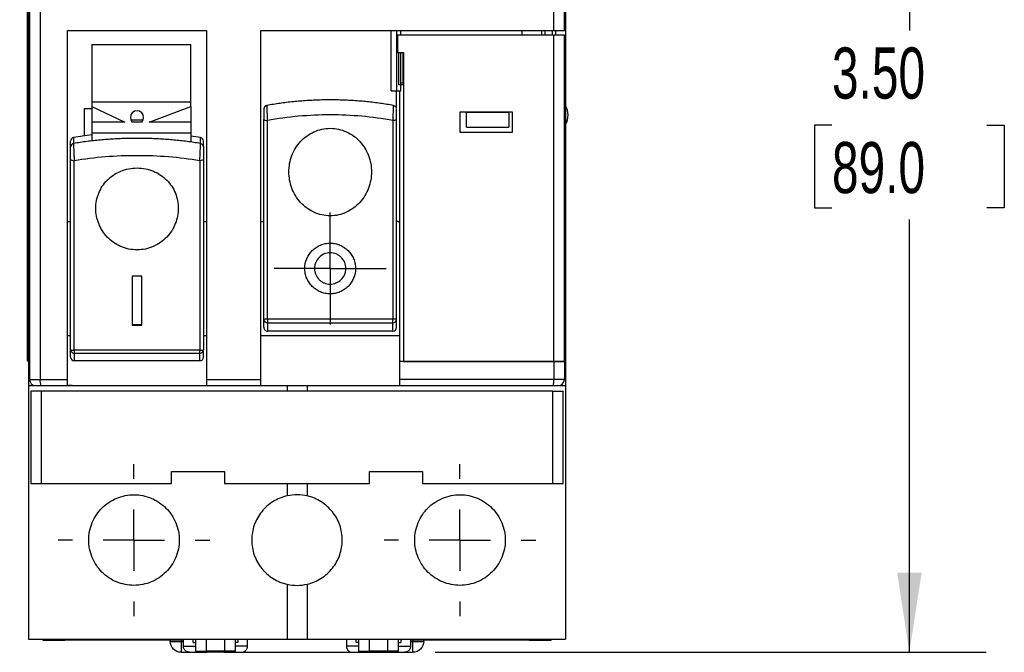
# Model space of a CAD drawing. Header units: inches. Extents: x 0.5 to 21.5, y 0.5 to 16.5.
# Tile 3 of 21: x 4 to 7.2, y 4.7 to 6.7. Entities that reach past the tile are written whole.
import ezdxf

# ---------------------------------------------------------------- set-up
doc = ezdxf.new("R2010")
doc.units = ezdxf.units.IN
doc.header["$LTSCALE"] = 2
doc.header["$MEASUREMENT"] = 0
doc.linetypes.add('CENTERX2', pattern=[0.8, 0.5, -0.1, 0.1, -0.1])
doc.layers.add('CENTER', color=40, linetype='CENTERX2')
doc.layers.add('DIMENSIONS', color=140, linetype='Continuous', lineweight=25)
doc.styles.add('SLDTEXTSTYLE0', font='TXT', dxfattribs={"width": 0.7})
doc.dimstyles.new('SLDDIMSTYLE0', dxfattribs={"dimtxt": 0.169922, "dimasz": 0.26, "dimexe": 0, "dimexo": 0.0625, "dimgap": 0.04248, "dimtad": 0, "dimtih": 1, "dimtoh": 1, "dimrnd": 1e-09, "dimzin": 12, "dimdsep": 46, "dimtxsty": 'SLDTEXTSTYLE0', "dimsah": 1, "dimcen": 0.09, "dimadec": 0, "dimazin": 3, "dimtfac": 1, "dimtofl": 0, "dimtmove": 0, "dimatfit": 3, "dimfxl": 0, "dimfrac": 2, "dimtolj": 1, "dimtzin": 12, "dimarcsym": 0})
doc.dimstyles.new('SLDDIMSTYLE1', dxfattribs={"dimtxt": 0.169922, "dimasz": 0.26, "dimexe": 0, "dimexo": 0.0625, "dimgap": 0.04248, "dimtad": 0, "dimtih": 1, "dimtoh": 1, "dimrnd": 1e-09, "dimzin": 4, "dimdsep": 46, "dimtxsty": 'SLDTEXTSTYLE0', "dimsah": 1, "dimcen": 0.09, "dimadec": 0, "dimazin": 1, "dimtfac": 1, "dimtofl": 0, "dimtmove": 0, "dimatfit": 3, "dimfxl": 0, "dimfrac": 2, "dimtolj": 1, "dimtzin": 12, "dimarcsym": 0})

# ---------------------------------------------------------------- blocks, each defined once
blk = doc.blocks.new('_D')
at = {"layer": 'DIMENSIONS'}
for p, q in [((3.9062, 8.1202), (2.5743, 8.1202)), ((2.8243, 8.1202), (2.8243, 6.679)), ((2.5718, 6.3709), (2.5147, 6.3709)), ((2.5147, 6.3709), (2.5147, 6.1008)), ((3.0767, 6.3709), (3.1338, 6.3709)), ((3.1338, 6.3709), (3.1338, 6.1008)), ((2.5147, 6.1008), (2.5718, 6.1008)), ((3.1338, 6.1008), (3.0767, 6.1008)), ((2.8243, 4.695), (2.8243, 6.0628)), ((3.9062, 4.695), (2.5743, 4.695))]:
    blk.add_line(p, q, dxfattribs=at)
for points in [[(2.8243, 8.1202), (2.7843, 7.8602), (2.8643, 7.8602)], [(2.8243, 4.695), (2.8643, 4.955), (2.7843, 4.955)]]:
    blk.add_solid(points, dxfattribs=at)
at = {"layer": 'DIMENSIONS', "char_height": 0.16667, "attachment_point": 1, "style": 'SLDTEXTSTYLE0'}
for s, insert in [('3.43', (2.5718, 6.6237)), ('87.0', (2.5718, 6.3156))]:
    blk.add_mtext(s, dxfattribs=dict(at, insert=insert))
blk = doc.blocks.new('_D_1')
at = {"layer": 'DIMENSIONS'}
for p, q in [((5.3326, 8.1558), (7.1292, 8.1558)), ((6.8792, 8.1558), (6.8792, 6.679)), ((6.6267, 6.3709), (6.5697, 6.3709)), ((6.5697, 6.3709), (6.5697, 6.1008)), ((7.1317, 6.3709), (7.1887, 6.3709)), ((7.1887, 6.3709), (7.1887, 6.1008)), ((6.5697, 6.1008), (6.6267, 6.1008)), ((7.1887, 6.1008), (7.1317, 6.1008)), ((6.8792, 4.6519), (6.8792, 6.0628)), ((5.3326, 4.6519), (7.1292, 4.6519))]:
    blk.add_line(p, q, dxfattribs=at)
for points in [[(6.8792, 8.1558), (6.8392, 7.8958), (6.9192, 7.8958)], [(6.8792, 4.6519), (6.9192, 4.9119), (6.8392, 4.9119)]]:
    blk.add_solid(points, dxfattribs=at)
at = {"layer": 'DIMENSIONS', "char_height": 0.16667, "attachment_point": 1, "style": 'SLDTEXTSTYLE0'}
for s, insert in [('3.50', (6.6267, 6.6237)), ('89.0', (6.6267, 6.3156))]:
    blk.add_mtext(s, dxfattribs=dict(at, insert=insert))
blk = doc.blocks.new('SW_CENTERMARKSYMBOL_0')
at = {"layer": 'CENTER', "color": 0}
for p, q in [((0, 0.1), (0, 0.1827)), ((0, 0), (0, 0.1)), ((-0.1, 0), (-0.1827, 0)), ((0, 0), (-0.1, 0)), ((0, 0), (0, -0.1)), ((0, 0), (0.1, 0)), ((0.1, 0), (0.1827, 0)), ((0, -0.1), (0, -0.1827))]:
    blk.add_line(p, q, dxfattribs=at)
blk = doc.blocks.new('SW_CENTERMARKSYMBOL_3')
at = {"layer": 'CENTER', "color": 0}
for p, q in [((0, 0.2), (0, 0.2476)), ((0, 0), (0, 0.1)), ((-0.2, 0), (-0.2476, 0)), ((0, 0), (-0.1, 0)), ((0, 0), (0, -0.1)), ((0, 0), (0.1, 0)), ((0.2, 0), (0.2476, 0)), ((0, -0.2), (0, -0.2476))]:
    blk.add_line(p, q, dxfattribs=at)
blk = doc.blocks.new('SW_CENTERMARKSYMBOL_5')
at = {"layer": 'CENTER', "color": 0}
for p, q in [((0, 0.2), (0, 0.2476)), ((0, 0), (0, 0.1)), ((-0.2, 0), (-0.2476, 0)), ((0, 0), (-0.1, 0)), ((0, 0), (0, -0.1)), ((0, 0), (0.1, 0)), ((0.2, 0), (0.2476, 0)), ((0, -0.2), (0, -0.2476))]:
    blk.add_line(p, q, dxfattribs=at)

msp = doc.modelspace()

# ---------------------------------------------------------------- linework, layer by layer
for p, q in [((4.0062, 7.293), (4.0062, 5.5221)), ((5.7582, 7.293), (5.7582, 5.5221)), ((5.7199, 6.6793), (5.7199, 7.2588)), ((5.7542, 6.6793), (5.7542, 7.2588)), ((4.0022, 7.1576), (4.0022, 5.6615)), ((4.0101, 6.9549), (4.0101, 5.5415)), ((4.0444, 6.9549), (4.0444, 5.5415)), ((4.1341, 6.6793), (4.5869, 6.6793)), ((4.1341, 5.5415), (4.1341, 6.6793)), ((4.5869, 6.6793), (4.5869, 5.5415)), ((4.7641, 6.6793), (5.7199, 6.6793)), ((4.7641, 5.5415), (4.7641, 6.6793)), ((5.189, 6.4824), (5.189, 6.6793)), ((5.2078, 6.4824), (5.2078, 6.6793)), ((5.2207, 6.6635), (5.2207, 6.6793)), ((5.6164, 6.6635), (5.6164, 6.6793)), ((5.6794, 6.6793), (5.6794, 6.6635)), ((5.6913, 6.6635), (5.6913, 6.6793)), ((5.7148, 6.6793), (5.7148, 6.6635)), ((5.7199, 6.6793), (5.7542, 6.6793)), ((5.7267, 6.6635), (5.7267, 6.6793)), ((5.2101, 6.6635), (5.2101, 6.6072)), ((5.2101, 6.6635), (5.2101, 6.6072)), ((5.2101, 6.6635), (5.2101, 6.6635)), ((5.7199, 6.6635), (5.2101, 6.6635)), ((5.7199, 5.6005), (5.7199, 6.6635)), ((5.7542, 6.6635), (5.7199, 6.6635)), ((5.7542, 5.6005), (5.7542, 6.6635)), ((4.2133, 6.6331), (4.5361, 6.6331)), ((4.2133, 6.6331), (4.2133, 6.4467)), ((4.5361, 6.4467), (4.5361, 6.6331)), ((5.2101, 6.6072), (5.2101, 6.6072)), ((5.2101, 6.6072), (5.2298, 6.6072)), ((5.2139, 6.5021), (5.2139, 6.6072)), ((5.2208, 6.5021), (5.2208, 6.6072)), ((5.2278, 6.6072), (5.2278, 6.5088)), ((5.2298, 6.6072), (5.2298, 5.6005)), ((5.2298, 6.6072), (5.2298, 6.5088)), ((5.2207, 6.5021), (5.2139, 6.5021)), ((5.2207, 6.5088), (5.2278, 6.5088)), ((5.2207, 6.4824), (5.2207, 6.5021)), ((5.2298, 6.5021), (5.2207, 6.5021)), ((5.2278, 6.5088), (5.2298, 6.5088)), ((5.2298, 6.5088), (5.2298, 5.6005)), ((5.2298, 6.5088), (5.2298, 6.5088)), ((5.189, 6.4824), (5.2078, 6.4824)), ((5.207, 6.4247), (5.207, 6.4824)), ((5.2078, 6.4824), (5.2168, 6.4824)), ((5.2168, 6.4824), (5.2207, 6.4824)), ((5.2168, 6.4824), (5.2168, 5.6005)), ((4.1893, 6.4245), (4.2133, 6.4245)), ((4.1893, 6.3357), (4.1893, 6.4245)), ((4.2133, 6.4467), (4.5361, 6.4467)), ((4.2133, 6.4467), (4.2133, 6.4309)), ((4.2133, 6.4309), (4.2133, 6.3802)), ((4.2133, 6.4309), (4.3211, 6.3802)), ((4.3999, 6.3802), (4.5361, 6.4309)), ((4.5361, 6.4309), (4.5361, 6.4467)), ((4.5361, 6.4309), (4.5361, 6.3802)), ((4.7836, 6.4346), (4.7836, 6.433)), ((5.4139, 6.3464), (5.4139, 6.4137)), ((5.4349, 6.3643), (5.4349, 6.4115)), ((5.5727, 6.4115), (5.5727, 6.3643)), ((5.5837, 6.4138), (5.5837, 6.3463)), ((4.3211, 6.3802), (4.2133, 6.3802)), ((4.2133, 6.3802), (4.2133, 6.3455)), ((4.3402, 6.388), (4.3808, 6.388)), ((4.3758, 6.3802), (4.3452, 6.3802)), ((4.5361, 6.3802), (4.3999, 6.3802)), ((4.5361, 6.3802), (4.5361, 6.3455)), ((4.7857, 5.7379), (4.7857, 6.3858)), ((5.4349, 6.3643), (5.5727, 6.3643)), ((4.1537, 6.3301), (4.1537, 6.3108)), ((4.2133, 6.3455), (4.5361, 6.3455)), ((4.2133, 6.3455), (4.2133, 6.3209)), ((4.5361, 6.3455), (4.5361, 6.3173)), ((4.5673, 6.3301), (4.5361, 6.3351)), ((4.5673, 6.3108), (4.5673, 6.3301)), ((4.144, 6.2995), (4.144, 6.3188)), ((4.577, 6.2995), (4.577, 6.3188)), ((4.5652, 6.2544), (4.5652, 5.6366)), ((4.1341, 6.0564), (4.144, 6.0564)), ((4.577, 6.0564), (4.5869, 6.0564)), ((4.7641, 6.0564), (4.7739, 6.0564)), ((4.3763, 5.8787), (4.3448, 5.8787)), ((4.3448, 5.8787), (4.3448, 5.718)), ((4.3763, 5.718), (4.3763, 5.8787)), ((4.3763, 5.7198), (4.3448, 5.7198)), ((4.3448, 5.718), (4.3763, 5.718)), ((4.7739, 5.7115), (4.7739, 5.737)), ((5.1952, 5.7379), (4.7857, 5.7379)), ((4.7857, 5.7379), (4.7857, 5.7262)), ((4.7857, 5.7262), (5.1952, 5.7262)), ((4.7857, 5.7262), (4.7857, 5.6986)), ((5.1952, 5.6986), (5.1952, 5.7262)), ((5.207, 5.7115), (5.207, 5.737)), ((4.144, 5.6832), (4.1341, 5.6832)), ((4.5869, 5.6832), (4.577, 5.6832)), ((5.2168, 5.6832), (4.7641, 5.6832)), ((5.1952, 5.6986), (4.7857, 5.6986)), ((4.0022, 5.6615), (4.0062, 5.6615)), ((4.0022, 5.6615), (4.0022, 5.6025)), ((4.144, 5.6144), (4.144, 5.6384)), ((4.5652, 5.6366), (4.1558, 5.6366)), ((4.1558, 5.6366), (4.1558, 5.6268)), ((4.1558, 5.6268), (4.5652, 5.6268)), ((4.1558, 5.6268), (4.1558, 5.6024)), ((4.5652, 5.6302), (4.5652, 5.6366)), ((4.5652, 5.6268), (4.5652, 5.6302)), ((4.5652, 5.6024), (4.5652, 5.6268)), ((4.577, 5.6144), (4.577, 5.6384)), ((4.0022, 5.6025), (4.0062, 5.6025)), ((4.5652, 5.6024), (4.1558, 5.6024)), ((5.7199, 5.6005), (5.2168, 5.6005)), ((5.2168, 5.6005), (5.2168, 5.5415)), ((5.2298, 5.6005), (5.7199, 5.6005)), ((5.7199, 5.6005), (5.7199, 5.5415)), ((5.7516, 5.6005), (5.7199, 5.6005)), ((5.7199, 5.6005), (5.7542, 5.6005)), ((5.7542, 5.6005), (5.7542, 5.5415)), ((4.0101, 5.5415), (4.0444, 5.5415)), ((4.0444, 5.5415), (4.1341, 5.5415)), ((4.5869, 5.5415), (4.7641, 5.5415)), ((5.7199, 5.5415), (5.2168, 5.5415)), ((5.7542, 5.5415), (5.7199, 5.5415)), ((4.0062, 5.5221), (4.0261, 5.5221)), ((4.0062, 5.5221), (4.0062, 4.695)), ((4.0141, 5.5034), (4.0141, 5.2018)), ((4.0483, 5.5034), (4.0141, 5.5034)), ((4.0483, 5.5034), (4.0483, 5.2018)), ((5.716, 5.5034), (4.0483, 5.5034)), ((4.1949, 5.5218), (4.5869, 5.5218)), ((4.7641, 5.5218), (5.2168, 5.5218)), ((4.8504, 5.5218), (4.8504, 5.5034)), ((4.9159, 5.5218), (4.9159, 5.5034)), ((5.716, 5.2018), (5.716, 5.5034)), ((5.716, 5.5034), (5.7503, 5.5034)), ((5.7174, 5.5218), (5.7345, 5.5218)), ((5.7382, 5.5221), (5.7582, 5.5221)), ((5.7503, 5.2018), (5.7503, 5.5034)), ((5.7582, 5.5221), (5.7582, 4.695)), ((4.4727, 5.2412), (4.6459, 5.2412)), ((4.4727, 5.2018), (4.4727, 5.2412)), ((4.6459, 5.2412), (4.6459, 5.2018)), ((5.1184, 5.2412), (5.2916, 5.2412)), ((5.1184, 5.2018), (5.1184, 5.2412)), ((5.2916, 5.2412), (5.2916, 5.2018)), ((4.0141, 5.2018), (4.0483, 5.2018)), ((4.0483, 5.2018), (4.4727, 5.2018)), ((4.6459, 5.2018), (5.1184, 5.2018)), ((4.8504, 5.2018), (4.8504, 5.162)), ((4.9159, 5.2018), (4.9159, 5.1616)), ((5.2916, 5.2018), (5.716, 5.2018)), ((5.716, 5.2018), (5.7503, 5.2018)), ((4.8504, 4.8737), (4.8504, 4.695)), ((4.9159, 4.8741), (4.9159, 4.695)), ((4.0062, 4.695), (4.8504, 4.695)), ((4.0534, 4.695), (4.0534, 4.6913)), ((4.0534, 4.6913), (4.1247, 4.6913)), ((4.1247, 4.6913), (4.1247, 4.695)), ((4.1247, 4.6914), (4.1339, 4.695)), ((4.5121, 4.6913), (4.1269, 4.6913)), ((4.4688, 4.6913), (4.4688, 4.6873)), ((4.5042, 4.6913), (4.5042, 4.6873)), ((4.5121, 4.6716), (4.5121, 4.695)), ((4.5436, 4.6834), (4.5436, 4.695)), ((4.5515, 4.695), (4.5515, 4.6556)), ((4.5869, 4.6556), (4.5869, 4.695)), ((4.6459, 4.695), (4.6459, 4.6556)), ((4.6814, 4.6556), (4.6814, 4.695)), ((4.6893, 4.695), (4.6893, 4.6834)), ((4.7207, 4.6716), (4.7207, 4.695)), ((4.8504, 4.695), (4.9159, 4.695)), ((4.9159, 4.695), (5.7582, 4.695)), ((5.0436, 4.695), (5.0436, 4.6716)), ((5.0751, 4.6834), (5.0751, 4.695)), ((5.083, 4.695), (5.083, 4.6556)), ((5.1184, 4.6556), (5.1184, 4.695)), ((5.1774, 4.695), (5.1774, 4.6556)), ((5.2129, 4.6556), (5.2129, 4.695)), ((5.2207, 4.695), (5.2207, 4.6834)), ((5.2522, 4.695), (5.2522, 4.6716)), ((5.6375, 4.6913), (5.2522, 4.6913)), ((5.2601, 4.6913), (5.2601, 4.6873)), ((5.2956, 4.6873), (5.2956, 4.6913)), ((5.6305, 4.695), (5.6397, 4.6914)), ((5.6396, 4.695), (5.6396, 4.6913)), ((5.6396, 4.6913), (5.7109, 4.6913)), ((5.7109, 4.6913), (5.7109, 4.695)), ((4.5042, 4.6873), (4.5042, 4.6623)), ((4.5042, 4.6873), (4.5121, 4.6873)), ((4.5121, 4.6716), (4.5515, 4.6716)), ((4.5436, 4.6834), (4.5515, 4.6834)), ((4.5515, 4.6556), (4.5869, 4.6556)), ((4.6459, 4.6556), (4.5869, 4.6556)), ((4.5889, 4.6519), (4.5889, 4.6556)), ((4.644, 4.6556), (4.644, 4.6519)), ((4.6814, 4.6556), (4.6459, 4.6556)), ((4.6893, 4.6834), (4.6814, 4.6834)), ((4.7207, 4.6716), (4.6814, 4.6716)), ((5.083, 4.6716), (5.0436, 4.6716)), ((5.083, 4.6834), (5.0751, 4.6834)), ((5.083, 4.6556), (5.1184, 4.6556)), ((5.1774, 4.6556), (5.1184, 4.6556)), ((5.1204, 4.6519), (5.1204, 4.6556)), ((5.1755, 4.6556), (5.1755, 4.6519)), ((5.2129, 4.6556), (5.1774, 4.6556)), ((5.2129, 4.6834), (5.2207, 4.6834)), ((5.2129, 4.6716), (5.2522, 4.6716)), ((5.2522, 4.6873), (5.2601, 4.6873)), ((5.2601, 4.6873), (5.2852, 4.6873)), ((4.5042, 4.6519), (4.5318, 4.6519)), ((4.5318, 4.6519), (4.5889, 4.6519)), ((4.644, 4.6519), (4.5889, 4.6519)), ((4.644, 4.6519), (4.7011, 4.6519)), ((4.7011, 4.6519), (5.0633, 4.6519)), ((5.0633, 4.6519), (5.1204, 4.6519)), ((5.1204, 4.6519), (5.1755, 4.6519)), ((5.1755, 4.6519), (5.2326, 4.6519)), ((5.2326, 4.6519), (5.2601, 4.6519))]:
    msp.add_line(p, q)
at = {"flags": 128}
for points in [[(5.1952, 6.3858), (5.1952, 6.3061), (5.1952, 6.2259), (5.1952, 6.1451), (5.1952, 6.0639), (5.1952, 5.9825), (5.1952, 5.9009), (5.1952, 5.8194), (5.1952, 5.7379)], [(4.2133, 6.3389), (4.2051, 6.3379), (4.1537, 6.3301)], [(4.1558, 5.6366), (4.1558, 5.7169), (4.1558, 5.7965), (4.1558, 5.8754), (4.1558, 5.9534), (4.1558, 6.0305), (4.1558, 6.1064), (4.1558, 6.1811), (4.1558, 6.2544)], [(5.1952, 5.7262), (5.1952, 5.7271), (5.1952, 5.7282), (5.1952, 5.7295), (5.1952, 5.731), (5.1952, 5.7326), (5.1952, 5.7343), (5.1952, 5.7361), (5.1952, 5.7379)]]:
    msp.add_lwpolyline(points, dxfattribs=at)
for centre, radius, start, end in [((4.7857, 6.423), 0.0118, 100.0836, 180), ((5.7022, 6.4039), 0.0638, 0, 28.6925), ((4.3605, 6.3955), 0.0217, 315.0333, 224.9667), ((5.7022, 6.4039), 0.0638, 331.5353, 0), ((4.1556, 6.3187), 0.0116, 99.121, 179.3655), ((4.5655, 6.3187), 0.0116, 0.6342, 80.8792), ((4.7828, 5.6994), 0.0386, 85.6447, 103.2783), ((4.7843, 5.7371), 0.0104, 180.5063, 228.2373), ((4.7856, 5.7386), 0.0124, 228.1269, 270.3872), ((5.1981, 5.6994), 0.0386, 76.7217, 94.3553), ((5.1952, 5.7386), 0.0124, 269.6128, 311.8731), ((5.1966, 5.7371), 0.0104, 311.7627, 359.4937), ((4.1557, 5.6385), 0.0117, 180.4751, 270.4648), ((4.5653, 5.6385), 0.0117, 269.535, 359.525), ((4.0298, 5.5415), 0.0197, 180, 270), ((4.0843, 5.5366), 0.0402, 173.0867, 201.6734), ((5.68, 5.5366), 0.0402, 338.3266, 6.9133), ((5.7345, 5.5415), 0.0197, 270, 0), ((4.8822, 5.0178), 0.1476, 76.7846, 102.442), ((4.8822, 5.0178), 0.1476, 257.558, 283.2154)]:
    msp.add_arc(centre, radius, start, end)
for centre, major_axis, ratio, start_param, end_param in [((5.207, 6.0518), (0.00984, 0), 0.466308, 0, 1.570796), ((4.7857, 5.7115), (0, 0.0129), 0.914325, 1.570796, 3.141593), ((5.1952, 5.7115), (0, -0.0129), 0.914325, 0, 1.570796), ((4.1558, 5.6144), (0, 0.012), 0.983772, 1.570799, 3.141593), ((4.5652, 5.6144), (0, -0.012), 0.983772, 0, 1.570794)]:
    msp.add_ellipse(centre, major_axis=major_axis, ratio=ratio, start_param=start_param, end_param=end_param)
for points, knots in [([(4.7835, 6.4334), (4.7828, 6.4333), (4.7813, 6.4331), (4.7793, 6.432), (4.7773, 6.4305), (4.7758, 6.4287), (4.7743, 6.426), (4.7741, 6.4237), (4.7739, 6.4223)], [0, 0, 0, 0, 0.130788, 0.27796, 0.428368, 0.578852, 0.726246, 1, 1, 1, 1]), ([(4.7739, 6.422), (4.7739, 6.4219), (4.7739, 6.4215), (4.7739, 6.4191), (4.7739, 6.4153), (4.7739, 6.4098), (4.7739, 6.403), (4.7739, 6.3957), (4.7739, 6.3909), (4.7739, 6.3886)], [0, 0, 0, 0, 0.061718, 0.196673, 0.331472, 0.500901, 0.670648, 0.835226, 1, 1, 1, 1]), ([(5.1972, 6.4346), (5.19, 6.4359), (5.1757, 6.4384), (5.154, 6.4416), (5.1323, 6.4444), (5.1106, 6.4468), (5.0888, 6.4488), (5.067, 6.4505), (5.0451, 6.4517), (5.0233, 6.4525), (5.0014, 6.4529), (4.9795, 6.4529), (4.9576, 6.4525), (4.9357, 6.4517), (4.9139, 6.4505), (4.8921, 6.4488), (4.8703, 6.4468), (4.8485, 6.4444), (4.8268, 6.4416), (4.8052, 6.4384), (4.7908, 6.4359), (4.7836, 6.4346)], [0, 0, 0, 0, 0.052639, 0.105276, 0.157912, 0.210546, 0.263179, 0.31581, 0.368441, 0.421071, 0.4737, 0.526329, 0.578957, 0.631586, 0.684215, 0.736844, 0.789473, 0.842104, 0.894735, 0.947367, 1, 1, 1, 1]), ([(4.7836, 6.433), (4.7836, 6.4327), (4.7836, 6.4317), (4.7838, 6.4253), (4.7842, 6.4161), (4.7846, 6.4063), (4.7852, 6.3958), (4.7855, 6.389), (4.7857, 6.3858)], [0, 0, 0, 0, 0.091301, 0.332781, 0.490895, 0.671448, 0.842763, 1, 1, 1, 1]), ([(5.1952, 6.3858), (5.1953, 6.3885), (5.1956, 6.394), (5.1961, 6.4027), (5.1965, 6.4114), (5.1968, 6.4194), (5.1971, 6.426), (5.1973, 6.4311), (5.1973, 6.4328), (5.1973, 6.4336)], [0, 0, 0, 0, 0.129767, 0.269905, 0.416767, 0.564573, 0.712149, 0.860011, 1, 1, 1, 1]), ([(5.1973, 6.4336), (5.1973, 6.4336), (5.1973, 6.4346), (5.1973, 6.4346), (5.1972, 6.4346)], [0, 0, 0, 0, 0.029373, 1, 1, 1, 1]), ([(5.2062, 6.4265), (5.2056, 6.4275), (5.2045, 6.4297), (5.2017, 6.432), (5.1992, 6.4333), (5.1976, 6.4335), (5.1973, 6.4335)], [0, 0, 0, 0, 0.303563, 0.612034, 0.910846, 1, 1, 1, 1]), ([(5.2068, 6.4251), (5.2066, 6.4258), (5.2064, 6.4268), (5.2058, 6.4264), (5.2056, 6.4263)], [0, 0, 0, 0, 0.652791, 1, 1, 1, 1]), ([(5.2062, 6.4202), (5.2064, 6.4211), (5.2068, 6.4223), (5.2069, 6.4222), (5.2069, 6.4222)], [0, 0, 0, 0, 0.6592544, 1, 1, 1, 1]), ([(5.1952, 6.3858), (5.1277, 6.3979), (5.0591, 6.404), (4.9218, 6.404), (4.8532, 6.3979), (4.7857, 6.3858)], [0, 0, 0, 0, 0.5, 0.5, 1, 1, 1, 1]), ([(5.207, 6.3886), (5.207, 6.3947), (5.207, 6.4013), (5.207, 6.4127), (5.207, 6.4174), (5.207, 6.4202)], [0, 0, 0, 0, 0.5, 0.5, 1, 1, 1, 1]), ([(5.4139, 6.4137), (5.4281, 6.4137), (5.4564, 6.4135), (5.4989, 6.4135), (5.5413, 6.4136), (5.5695, 6.4137), (5.5837, 6.4138)], [0, 0, 0, 0, 0.25, 0.499998, 0.749998, 1, 1, 1, 1]), ([(5.5727, 6.4115), (5.5727, 6.4115), (5.5709, 6.4115), (5.564, 6.4115), (5.5589, 6.4115), (5.5462, 6.4115), (5.5385, 6.4115), (5.5219, 6.4115), (5.5128, 6.4115), (5.4948, 6.4115), (5.4858, 6.4115), (5.4691, 6.4115), (5.4615, 6.4115), (5.4487, 6.4115), (5.4436, 6.4115), (5.4367, 6.4115), (5.4349, 6.4115), (5.4349, 6.4115)], [0, 0, 0, 0, 0.125, 0.125, 0.25, 0.25, 0.375, 0.375, 0.5, 0.5, 0.625, 0.625, 0.75, 0.75, 0.875, 0.875, 1, 1, 1, 1]), ([(4.7739, 6.3886), (4.7739, 6.3878), (4.7751, 6.3871), (4.7796, 6.3861), (4.7826, 6.3858), (4.7857, 6.3858)], [0, 0, 0, 0, 0.5, 0.5, 1, 1, 1, 1]), ([(4.9904, 6.0748), (4.9997, 6.0748), (5.0087, 6.0758), (5.0265, 6.0798), (5.0353, 6.0827), (5.0519, 6.0904), (5.0597, 6.095), (5.0744, 6.1059), (5.0812, 6.1121), (5.0934, 6.1256), (5.0988, 6.133), (5.1083, 6.1486), (5.1122, 6.1567), (5.1186, 6.1737), (5.121, 6.1826), (5.1242, 6.2003), (5.125, 6.2093), (5.125, 6.2274), (5.1242, 6.2365), (5.121, 6.2541), (5.1186, 6.2627), (5.1122, 6.2796), (5.1082, 6.2878), (5.0989, 6.3031), (5.0935, 6.3103), (5.0751, 6.3304), (5.0604, 6.3412), (5.0353, 6.3525), (5.0267, 6.3554), (5.009, 6.3592), (4.9998, 6.3603), (4.9813, 6.3603), (4.9722, 6.3593), (4.9544, 6.3555), (4.9456, 6.3525), (4.9291, 6.3451), (4.9212, 6.3405), (4.9065, 6.3298), (4.8997, 6.3237), (4.8875, 6.3104), (4.882, 6.3031), (4.8726, 6.2877), (4.8687, 6.2796), (4.8623, 6.2628), (4.8599, 6.254), (4.8567, 6.2363), (4.8559, 6.2273), (4.8559, 6.2093), (4.8567, 6.2002), (4.8599, 6.1824), (4.8623, 6.1737), (4.8687, 6.1567), (4.8727, 6.1484), (4.882, 6.133), (4.8874, 6.1257), (4.9058, 6.1053), (4.9205, 6.0943), (4.9456, 6.0827), (4.9542, 6.0798), (4.972, 6.0759), (4.9812, 6.0748), (4.9904, 6.0748)], [0, 0, 0, 0, 0.03125, 0.03125, 0.0625, 0.0625, 0.09375, 0.09375, 0.125, 0.125, 0.15625, 0.15625, 0.1875, 0.1875, 0.21875, 0.21875, 0.25, 0.25, 0.28125, 0.28125, 0.3125, 0.3125, 0.34375, 0.34375, 0.375, 0.375, 0.4375, 0.4375, 0.46875, 0.46875, 0.5, 0.5, 0.53125, 0.53125, 0.5625, 0.5625, 0.59375, 0.59375, 0.625, 0.625, 0.65625, 0.65625, 0.6875, 0.6875, 0.71875, 0.71875, 0.75, 0.75, 0.78125, 0.78125, 0.8125, 0.8125, 0.84375, 0.84375, 0.875, 0.875, 0.9375, 0.9375, 0.96875, 0.96875, 1, 1, 1, 1]), ([(5.207, 6.3886), (5.207, 6.3878), (5.2057, 6.3871), (5.2013, 6.3861), (5.1983, 6.3858), (5.1952, 6.3858)], [0, 0, 0, 0, 0.5, 0.5, 1, 1, 1, 1]), ([(5.207, 5.737), (5.207, 5.8461), (5.207, 5.9558), (5.207, 6.1739), (5.207, 6.2822), (5.207, 6.3886)], [0, 0, 0, 0, 0.5, 0.5, 1, 1, 1, 1]), ([(4.5673, 6.3108), (4.5601, 6.3119), (4.5458, 6.3142), (4.5241, 6.3172), (4.5024, 6.3198), (4.4807, 6.322), (4.4589, 6.3238), (4.4371, 6.3253), (4.4152, 6.3264), (4.3933, 6.3272), (4.3715, 6.3275), (4.3496, 6.3275), (4.3277, 6.3272), (4.3058, 6.3264), (4.284, 6.3253), (4.2621, 6.3238), (4.2404, 6.322), (4.2186, 6.3198), (4.1969, 6.3172), (4.1753, 6.3142), (4.1609, 6.3119), (4.1537, 6.3108)], [0, 0, 0, 0, 0.052632, 0.105267, 0.157904, 0.210541, 0.263175, 0.315806, 0.368434, 0.421062, 0.473688, 0.526313, 0.578939, 0.631566, 0.684195, 0.736826, 0.78946, 0.842096, 0.894733, 0.947368, 1, 1, 1, 1]), ([(5.5837, 6.3463), (5.5695, 6.3464), (5.5413, 6.3465), (5.4989, 6.3466), (5.4564, 6.3466), (5.4281, 6.3464), (5.4139, 6.3464)], [0, 0, 0, 0, 0.250002, 0.500002, 0.75, 1, 1, 1, 1]), ([(4.1537, 6.3108), (4.151, 6.3103), (4.1485, 6.3089), (4.145, 6.3048), (4.144, 6.3022), (4.144, 6.2995)], [0, 0, 0, 0, 0.5, 0.5, 1, 1, 1, 1]), ([(4.144, 6.2598), (4.144, 6.2635), (4.144, 6.2677), (4.144, 6.276), (4.144, 6.2802), (4.144, 6.2879), (4.144, 6.2913), (4.144, 6.2966), (4.144, 6.2985), (4.144, 6.2995)], [0, 0, 0, 0, 0.25, 0.25, 0.5, 0.5, 0.75, 0.75, 1, 1, 1, 1]), ([(4.1537, 6.3108), (4.1537, 6.3105), (4.1537, 6.3099), (4.1537, 6.3085), (4.1537, 6.3068), (4.1537, 6.3048), (4.1537, 6.3024), (4.1538, 6.2998), (4.1539, 6.2969), (4.154, 6.2922), (4.1543, 6.2846), (4.1547, 6.2752), (4.1551, 6.2669), (4.1555, 6.2603), (4.1557, 6.2563), (4.1558, 6.2544)], [0, 0, 0, 0, 0.0504584, 0.1020064, 0.154433, 0.2075021, 0.2609579, 0.3145328, 0.3679548, 0.4209567, 0.5591569, 0.7176355, 0.8169509, 0.9113569, 1, 1, 1, 1]), ([(4.5652, 6.2544), (4.5653, 6.2555), (4.5654, 6.2578), (4.5657, 6.2615), (4.5659, 6.2654), (4.5661, 6.2696), (4.5664, 6.2758), (4.5667, 6.2843), (4.5671, 6.2931), (4.5673, 6.2999), (4.5674, 6.3049), (4.5674, 6.3087), (4.5673, 6.3101), (4.5673, 6.3108)], [0, 0, 0, 0, 0.0524593, 0.1071127, 0.1638271, 0.222417, 0.2826433, 0.4287648, 0.5794178, 0.6857362, 0.7926654, 0.8980699, 1, 1, 1, 1]), ([(4.5673, 6.3108), (4.5699, 6.3104), (4.5726, 6.3089), (4.5762, 6.3046), (4.577, 6.3019), (4.577, 6.2995)], [0, 0, 0, 0, 0.5, 0.5, 1, 1, 1, 1]), ([(4.577, 6.2995), (4.577, 6.2985), (4.577, 6.2966), (4.577, 6.2913), (4.577, 6.2879), (4.577, 6.2802), (4.577, 6.276), (4.577, 6.2677), (4.577, 6.2635), (4.577, 6.2598)], [0, 0, 0, 0, 0.25, 0.25, 0.5, 0.5, 0.75, 0.75, 1, 1, 1, 1]), ([(4.5652, 6.2544), (4.4978, 6.2655), (4.4291, 6.271), (4.2919, 6.271), (4.2232, 6.2655), (4.1558, 6.2544)], [0, 0, 0, 0, 0.5, 0.5, 1, 1, 1, 1]), ([(4.144, 6.2598), (4.144, 6.2584), (4.1452, 6.257), (4.1497, 6.255), (4.1527, 6.2544), (4.1558, 6.2544)], [0, 0, 0, 0, 0.5, 0.5, 1, 1, 1, 1]), ([(4.3605, 5.9639), (4.3697, 5.9639), (4.3788, 5.9648), (4.3966, 5.9686), (4.4054, 5.9714), (4.4219, 5.9786), (4.4298, 5.9831), (4.4445, 5.9934), (4.4513, 5.9993), (4.4634, 6.0121), (4.4689, 6.019), (4.4784, 6.0338), (4.4823, 6.0415), (4.4886, 6.0575), (4.4911, 6.0658), (4.4943, 6.0825), (4.4951, 6.0909), (4.4951, 6.1078), (4.4943, 6.1163), (4.491, 6.1328), (4.4887, 6.1408), (4.4823, 6.1565), (4.4783, 6.1641), (4.4689, 6.1782), (4.4636, 6.1849), (4.4452, 6.2035), (4.4305, 6.2134), (4.4054, 6.2239), (4.3968, 6.2265), (4.3791, 6.23), (4.3698, 6.231), (4.3514, 6.231), (4.3423, 6.2301), (4.3245, 6.2266), (4.3157, 6.2239), (4.2991, 6.217), (4.2913, 6.2128), (4.2766, 6.2029), (4.2698, 6.1973), (4.2576, 6.185), (4.2521, 6.1783), (4.2427, 6.164), (4.2388, 6.1565), (4.2324, 6.1409), (4.23, 6.1326), (4.2268, 6.1161), (4.226, 6.1078), (4.226, 6.0909), (4.2268, 6.0823), (4.23, 6.0657), (4.2324, 6.0575), (4.2388, 6.0415), (4.2428, 6.0337), (4.2521, 6.019), (4.2575, 6.0121), (4.2759, 5.9928), (4.2906, 5.9823), (4.3157, 5.9714), (4.3243, 5.9686), (4.3421, 5.9649), (4.3513, 5.9639), (4.3605, 5.9639)], [0, 0, 0, 0, 0.03125, 0.03125, 0.0625, 0.0625, 0.09375, 0.09375, 0.125, 0.125, 0.15625, 0.15625, 0.1875, 0.1875, 0.21875, 0.21875, 0.25, 0.25, 0.28125, 0.28125, 0.3125, 0.3125, 0.34375, 0.34375, 0.375, 0.375, 0.4375, 0.4375, 0.46875, 0.46875, 0.5, 0.5, 0.53125, 0.53125, 0.5625, 0.5625, 0.59375, 0.59375, 0.625, 0.625, 0.65625, 0.65625, 0.6875, 0.6875, 0.71875, 0.71875, 0.75, 0.75, 0.78125, 0.78125, 0.8125, 0.8125, 0.84375, 0.84375, 0.875, 0.875, 0.9375, 0.9375, 0.96875, 0.96875, 1, 1, 1, 1]), ([(4.577, 6.2598), (4.577, 6.2585), (4.5759, 6.257), (4.5713, 6.2549), (4.568, 6.2544), (4.5652, 6.2544)], [0, 0, 0, 0, 0.5, 0.5, 1, 1, 1, 1]), ([(4.9904, 5.8205), (4.9959, 5.8205), (5.0013, 5.8211), (5.0118, 5.8232), (5.0171, 5.8248), (5.0271, 5.8289), (5.0318, 5.8315), (5.0408, 5.8375), (5.0451, 5.841), (5.0565, 5.8524), (5.0627, 5.8616), (5.0709, 5.8815), (5.0731, 5.8924), (5.0731, 5.9086), (5.0726, 5.914), (5.0705, 5.9246), (5.0689, 5.9298), (5.0648, 5.9398), (5.0622, 5.9446), (5.0562, 5.9536), (5.0528, 5.9578), (5.0451, 5.9655), (5.0409, 5.9689), (5.032, 5.9749), (5.0271, 5.9775), (5.0171, 5.9817), (5.012, 5.9832), (5.0014, 5.9854), (4.9959, 5.9859), (4.985, 5.9859), (4.9796, 5.9854), (4.969, 5.9833), (4.9638, 5.9817), (4.9538, 5.9775), (4.949, 5.975), (4.94, 5.969), (4.9358, 5.9655), (4.9243, 5.9541), (4.9182, 5.9448), (4.9099, 5.9249), (4.9078, 5.9141), (4.9078, 5.8979), (4.9083, 5.8924), (4.9104, 5.8818), (4.912, 5.8767), (4.9161, 5.8666), (4.9187, 5.8618), (4.9247, 5.8528), (4.9281, 5.8487), (4.9358, 5.8409), (4.94, 5.8375), (4.9489, 5.8315), (4.9537, 5.8289), (4.9638, 5.8248), (4.9689, 5.8232), (4.9795, 5.8211), (4.985, 5.8205), (4.9904, 5.8205)], [0, 0, 0, 0, 0.03125, 0.03125, 0.0625, 0.0625, 0.09375, 0.09375, 0.125, 0.125, 0.1875, 0.1875, 0.25, 0.25, 0.28125, 0.28125, 0.3125, 0.3125, 0.34375, 0.34375, 0.375, 0.375, 0.40625, 0.40625, 0.4375, 0.4375, 0.46875, 0.46875, 0.5, 0.5, 0.53125, 0.53125, 0.5625, 0.5625, 0.59375, 0.59375, 0.625, 0.625, 0.6875, 0.6875, 0.75, 0.75, 0.78125, 0.78125, 0.8125, 0.8125, 0.84375, 0.84375, 0.875, 0.875, 0.90625, 0.90625, 0.9375, 0.9375, 0.96875, 0.96875, 1, 1, 1, 1]), ([(4.9904, 5.9544), (4.9972, 5.9544), (5.0038, 5.9531), (5.0131, 5.9492), (5.0161, 5.9477), (5.0216, 5.9439), (5.0243, 5.9418), (5.0313, 5.9347), (5.0352, 5.929), (5.0403, 5.9167), (5.0416, 5.9099), (5.0416, 5.8999), (5.0413, 5.8965), (5.04, 5.89), (5.039, 5.8868), (5.0352, 5.8775), (5.0314, 5.8718), (5.0219, 5.8623), (5.0162, 5.8585), (5.0038, 5.8534), (4.9972, 5.852), (4.9837, 5.852), (4.977, 5.8534), (4.9677, 5.8572), (4.9648, 5.8588), (4.9592, 5.8625), (4.9566, 5.8647), (4.9495, 5.8718), (4.9457, 5.8775), (4.9406, 5.8898), (4.9393, 5.8965), (4.9393, 5.9065), (4.9396, 5.9099), (4.9409, 5.9165), (4.9419, 5.9197), (4.9457, 5.929), (4.9494, 5.9346), (4.959, 5.9442), (4.9646, 5.9479), (4.977, 5.9531), (4.9837, 5.9544), (4.9904, 5.9544)], [0, 0, 0, 0, 0.0625, 0.0625, 0.09375, 0.09375, 0.125, 0.125, 0.1875, 0.1875, 0.25, 0.25, 0.28125, 0.28125, 0.3125, 0.3125, 0.375, 0.375, 0.4375, 0.4375, 0.5, 0.5, 0.5625, 0.5625, 0.59375, 0.59375, 0.625, 0.625, 0.6875, 0.6875, 0.75, 0.75, 0.78125, 0.78125, 0.8125, 0.8125, 0.875, 0.875, 0.9375, 0.9375, 1, 1, 1, 1]), ([(4.5652, 5.6366), (4.5683, 5.6366), (4.5714, 5.6368), (4.5758, 5.6375), (4.577, 5.638), (4.577, 5.6384)], [0, 0, 0, 0, 0.5, 0.5, 1, 1, 1, 1]), ([(4.1341, 5.523), (4.1341, 5.5243), (4.1341, 5.5269), (4.1341, 5.5334), (4.1341, 5.5374), (4.1341, 5.5415)], [0, 0, 0, 0, 0.5, 0.5, 1, 1, 1, 1]), ([(4.5869, 5.5415), (4.5869, 5.5363), (4.5869, 5.5312), (4.5869, 5.5239), (4.5869, 5.5218), (4.5869, 5.5218)], [0, 0, 0, 0, 0.5, 0.5, 1, 1, 1, 1]), ([(4.7641, 5.5218), (4.7641, 5.5218), (4.7641, 5.5239), (4.7641, 5.5312), (4.7641, 5.5363), (4.7641, 5.5415)], [0, 0, 0, 0, 0.5, 0.5, 1, 1, 1, 1]), ([(5.2168, 5.5415), (5.2168, 5.5363), (5.2168, 5.5312), (5.2168, 5.5239), (5.2168, 5.5218), (5.2168, 5.5218)], [0, 0, 0, 0, 0.5, 0.5, 1, 1, 1, 1]), ([(4.0298, 5.5218), (4.0298, 5.5218), (4.0315, 5.5218), (4.0378, 5.5218), (4.0422, 5.5218), (4.0469, 5.5218)], [0, 0, 0, 0, 0.5, 0.5, 1, 1, 1, 1]), ([(4.203, 5.0178), (4.203, 5.0081), (4.204, 4.9985), (4.2078, 4.9796), (4.2106, 4.9702), (4.218, 4.9523), (4.2226, 4.9438), (4.2333, 4.9278), (4.2395, 4.9202), (4.2532, 4.9066), (4.2606, 4.9005), (4.2767, 4.8897), (4.2853, 4.8851), (4.303, 4.8778), (4.3123, 4.8749), (4.3313, 4.8712), (4.3409, 4.8702), (4.3601, 4.8702), (4.3699, 4.8711), (4.3888, 4.8749), (4.398, 4.8777), (4.4159, 4.885), (4.4245, 4.8896), (4.4405, 4.9003), (4.448, 4.9064), (4.4618, 4.9202), (4.4679, 4.9276), (4.4787, 4.9436), (4.4833, 4.9523), (4.4907, 4.9702), (4.4935, 4.9794), (4.4973, 4.9983), (4.4983, 5.0081), (4.4983, 5.0274), (4.4974, 5.037), (4.4936, 5.0561), (4.4908, 5.0654), (4.4834, 5.0832), (4.4788, 5.0918), (4.468, 5.108), (4.4619, 5.1154), (4.4482, 5.1291), (4.4406, 5.1353), (4.4246, 5.146), (4.4161, 5.1505), (4.3982, 5.1579), (4.3889, 5.1608), (4.37, 5.1645), (4.3604, 5.1655), (4.341, 5.1655), (4.3314, 5.1645), (4.3126, 5.1608), (4.3032, 5.158), (4.2853, 5.1506), (4.2769, 5.1461), (4.2608, 5.1354), (4.2532, 5.1292), (4.2396, 5.1156), (4.2335, 5.1082), (4.2227, 5.0921), (4.2181, 5.0835), (4.207, 5.0568), (4.203, 5.0374), (4.203, 5.0178)], [0, 0, 0, 0, 0.03125, 0.03125, 0.0625, 0.0625, 0.09375, 0.09375, 0.125, 0.125, 0.15625, 0.15625, 0.1875, 0.1875, 0.21875, 0.21875, 0.25, 0.25, 0.28125, 0.28125, 0.3125, 0.3125, 0.34375, 0.34375, 0.375, 0.375, 0.40625, 0.40625, 0.4375, 0.4375, 0.46875, 0.46875, 0.5, 0.5, 0.53125, 0.53125, 0.5625, 0.5625, 0.59375, 0.59375, 0.625, 0.625, 0.65625, 0.65625, 0.6875, 0.6875, 0.71875, 0.71875, 0.75, 0.75, 0.78125, 0.78125, 0.8125, 0.8125, 0.84375, 0.84375, 0.875, 0.875, 0.90625, 0.90625, 0.9375, 0.9375, 1, 1, 1, 1]), ([(4.8504, 5.162), (4.8339, 5.1584), (4.8186, 5.1521), (4.79, 5.1344), (4.7776, 5.1234), (4.7565, 5.0972), (4.7485, 5.0827), (4.7373, 5.051), (4.7345, 5.0346), (4.7345, 5.001), (4.7373, 4.9847), (4.7485, 4.953), (4.7566, 4.9384), (4.7776, 4.9123), (4.7901, 4.9013), (4.8186, 4.8835), (4.8339, 4.8773), (4.8504, 4.8737)], [0, 0, 0, 0, 0.125, 0.125, 0.25, 0.25, 0.375, 0.375, 0.5, 0.5, 0.625, 0.625, 0.75, 0.75, 0.875, 0.875, 1, 1, 1, 1]), ([(4.9159, 4.8741), (4.9321, 4.8779), (4.9472, 4.8843), (4.9753, 4.9021), (4.9875, 4.9131), (5.0082, 4.9392), (5.0161, 4.9536), (5.0271, 4.985), (5.0298, 5.0012), (5.0298, 5.0344), (5.0271, 5.0507), (5.0162, 5.082), (5.0082, 5.0965), (4.9876, 5.1225), (4.9754, 5.1335), (4.9473, 5.1514), (4.9321, 5.1578), (4.9159, 5.1616)], [0, 0, 0, 0, 0.125, 0.125, 0.25, 0.25, 0.375, 0.375, 0.5, 0.5, 0.625, 0.625, 0.75, 0.75, 0.875, 0.875, 1, 1, 1, 1]), ([(5.266, 5.0178), (5.266, 5.0081), (5.267, 4.9985), (5.2707, 4.9796), (5.2736, 4.9702), (5.281, 4.9523), (5.2856, 4.9438), (5.2963, 4.9277), (5.3026, 4.9201), (5.3162, 4.9065), (5.3237, 4.9004), (5.3398, 4.8896), (5.3484, 4.8851), (5.3662, 4.8777), (5.3755, 4.8749), (5.3945, 4.8711), (5.4041, 4.8702), (5.4233, 4.8702), (5.4331, 4.8712), (5.452, 4.8749), (5.4611, 4.8777), (5.479, 4.8851), (5.4876, 4.8897), (5.5036, 4.9004), (5.511, 4.9065), (5.5248, 4.9202), (5.531, 4.9277), (5.5417, 4.9437), (5.5463, 4.9523), (5.5537, 4.9702), (5.5565, 4.9794), (5.5603, 4.9983), (5.5613, 5.0081), (5.5613, 5.0274), (5.5604, 5.037), (5.5566, 5.0561), (5.5537, 5.0654), (5.5464, 5.0832), (5.5418, 5.0918), (5.531, 5.108), (5.5249, 5.1154), (5.5113, 5.129), (5.5037, 5.1352), (5.4877, 5.146), (5.4792, 5.1505), (5.4614, 5.1579), (5.452, 5.1607), (5.4332, 5.1645), (5.4236, 5.1655), (5.4042, 5.1655), (5.3946, 5.1646), (5.3757, 5.1608), (5.3664, 5.158), (5.3485, 5.1507), (5.34, 5.1461), (5.3239, 5.1355), (5.3163, 5.1292), (5.3026, 5.1156), (5.2965, 5.1082), (5.2857, 5.0921), (5.2811, 5.0835), (5.27, 5.0568), (5.266, 5.0374), (5.266, 5.0178)], [0, 0, 0, 0, 0.03125, 0.03125, 0.0625, 0.0625, 0.09375, 0.09375, 0.125, 0.125, 0.15625, 0.15625, 0.1875, 0.1875, 0.21875, 0.21875, 0.25, 0.25, 0.28125, 0.28125, 0.3125, 0.3125, 0.34375, 0.34375, 0.375, 0.375, 0.40625, 0.40625, 0.4375, 0.4375, 0.46875, 0.46875, 0.5, 0.5, 0.53125, 0.53125, 0.5625, 0.5625, 0.59375, 0.59375, 0.625, 0.625, 0.65625, 0.65625, 0.6875, 0.6875, 0.71875, 0.71875, 0.75, 0.75, 0.78125, 0.78125, 0.8125, 0.8125, 0.84375, 0.84375, 0.875, 0.875, 0.90625, 0.90625, 0.9375, 0.9375, 1, 1, 1, 1]), ([(4.4688, 4.6873), (4.4688, 4.6873), (4.4726, 4.6873), (4.4857, 4.6873), (4.4949, 4.6873), (4.5042, 4.6873)], [0, 0, 0, 0, 0.5, 0.5, 1, 1, 1, 1]), ([(4.5042, 4.6519), (4.4949, 4.6519), (4.4857, 4.6557), (4.4726, 4.6688), (4.4688, 4.6781), (4.4688, 4.6873)], [0, 0, 0, 0, 0.5, 0.5, 1, 1, 1, 1]), ([(4.5318, 4.6519), (4.5309, 4.6519), (4.5293, 4.652), (4.5271, 4.6524), (4.5237, 4.6534), (4.52, 4.6555), (4.5164, 4.6591), (4.5141, 4.6626), (4.5124, 4.6668), (4.5122, 4.67), (4.5121, 4.6716)], [0, 0, 0, 0, 0.100277, 0.181963, 0.245058, 0.495017, 0.626796, 0.743158, 0.875903, 1, 1, 1, 1]), ([(4.5851, 4.6556), (4.5857, 4.6551), (4.587, 4.6537), (4.5885, 4.6523), (4.5887, 4.652), (4.5889, 4.6519)], [0, 0, 0, 0, 0.2539172, 0.6395195, 1, 1, 1, 1]), ([(4.644, 4.6519), (4.6441, 4.652), (4.6443, 4.6523), (4.6458, 4.6537), (4.6472, 4.6551), (4.6477, 4.6556)], [0, 0, 0, 0, 0.360417, 0.746071, 1, 1, 1, 1]), ([(4.7011, 4.6519), (4.702, 4.6519), (4.7037, 4.652), (4.7062, 4.6525), (4.7085, 4.6533), (4.7105, 4.6543), (4.7124, 4.6554), (4.714, 4.6567), (4.7158, 4.6584), (4.7177, 4.6609), (4.7195, 4.6643), (4.7205, 4.6679), (4.7207, 4.6704), (4.7207, 4.6716)], [0, 0, 0, 0, 0.101333, 0.196062, 0.284222, 0.365858, 0.441029, 0.509806, 0.572286, 0.692937, 0.80291, 0.904355, 1, 1, 1, 1]), ([(5.0436, 4.6716), (5.0436, 4.6708), (5.0437, 4.6692), (5.0441, 4.6668), (5.0449, 4.6644), (5.046, 4.6621), (5.0473, 4.66), (5.0494, 4.6574), (5.0527, 4.6547), (5.0575, 4.6524), (5.0613, 4.6521), (5.0633, 4.6519)], [0, 0, 0, 0, 0.063403, 0.128934, 0.197483, 0.26983, 0.34664, 0.428467, 0.583817, 0.774087, 1, 1, 1, 1]), ([(5.1204, 4.6519), (5.1202, 4.652), (5.12, 4.6522), (5.1185, 4.6537), (5.1172, 4.6551), (5.1166, 4.6556)], [0, 0, 0, 0, 0.360382, 0.746, 1, 1, 1, 1]), ([(5.1792, 4.6556), (5.1787, 4.6551), (5.1773, 4.6537), (5.1758, 4.6522), (5.1756, 4.652), (5.1755, 4.6519)], [0, 0, 0, 0, 0.253991, 0.639555, 1, 1, 1, 1]), ([(5.2522, 4.6716), (5.2522, 4.6708), (5.2522, 4.6693), (5.2517, 4.6669), (5.251, 4.6647), (5.2499, 4.662), (5.248, 4.6591), (5.2444, 4.6555), (5.2403, 4.6533), (5.236, 4.6521), (5.2338, 4.652), (5.2326, 4.6519)], [0, 0, 0, 0, 0.0615057, 0.1244049, 0.1894845, 0.2574553, 0.3736866, 0.5054208, 0.7552025, 0.8566883, 1, 1, 1, 1]), ([(5.2601, 4.6519), (5.2601, 4.6519), (5.2601, 4.6557), (5.2601, 4.6688), (5.2601, 4.6781), (5.2601, 4.6873)], [0, 0, 0, 0, 0.5, 0.5, 1, 1, 1, 1]), ([(5.2956, 4.6873), (5.2956, 4.6781), (5.2917, 4.6688), (5.2786, 4.6557), (5.2694, 4.6519), (5.2601, 4.6519)], [0, 0, 0, 0, 0.5, 0.5, 1, 1, 1, 1])]:
    msp.add_open_spline(points, degree=3, knots=knots)
for points in [[(4.7739, 5.737), (4.7739, 5.9555), (4.7739, 6.1754), (4.7739, 6.3886)], [(4.144, 5.6384), (4.144, 5.8549), (4.144, 6.0646), (4.144, 6.2598)], [(4.577, 6.2598), (4.577, 6.0646), (4.577, 5.8549), (4.577, 5.6384)], [(4.144, 5.6384), (4.144, 5.638), (4.1453, 5.6375), (4.1474, 5.6371)], [(4.1474, 5.6371), (4.1496, 5.6368), (4.1527, 5.6366), (4.1558, 5.6366)], [(4.1341, 5.523), (4.1544, 5.5221), (4.1747, 5.5218), (4.1949, 5.5218)], [(4.0469, 5.5218), (4.0968, 5.5218), (4.1449, 5.5218), (4.1949, 5.5218)], [(4.5869, 5.5218), (4.6465, 5.5218), (4.7044, 5.5218), (4.7641, 5.5218)], [(5.2168, 5.5218), (5.3845, 5.5218), (5.5509, 5.5218), (5.7174, 5.5218)], [(4.5042, 4.6623), (4.5042, 4.6557), (4.5042, 4.6519), (4.5042, 4.6519)], [(5.2852, 4.6873), (5.2917, 4.6873), (5.2956, 4.6873), (5.2956, 4.6873)]]:
    msp.add_open_spline(points, degree=3)

# ---------------------------------------------------------------- block references
at = {"layer": 'CENTER'}
for name, p in [('SW_CENTERMARKSYMBOL_0', (4.9904, 5.9032)), ('SW_CENTERMARKSYMBOL_3', (4.3507, 5.0178)), ('SW_CENTERMARKSYMBOL_5', (5.4137, 5.0178))]:
    msp.add_blockref(name, p, dxfattribs=at)

# ---------------------------------------------------------------- dimensions: what is measured, and where the dimension line sits
at = {"layer": 'DIMENSIONS'}
for base, p1, p2, dimstyle, picture, middle in [((6.8792, 4.6519), (5.2326, 8.1558), (5.2326, 4.6519), 'SLDDIMSTYLE1', '_D_1', (6.8792, 6.3709)), ((2.8243, 4.695), (4.0062, 8.1202), (4.0062, 4.695), 'SLDDIMSTYLE0', '_D', (2.8243, 6.3709))]:
    dim = msp.add_linear_dim(base=base, p1=p1, p2=p2, angle=90, dimstyle=dimstyle, dxfattribs=at)
    dim.commit()
    dim.dimension.update_dxf_attribs({"geometry": picture, "text_midpoint": middle, "dimtype": 160})

doc.saveas('drawing.dxf')
